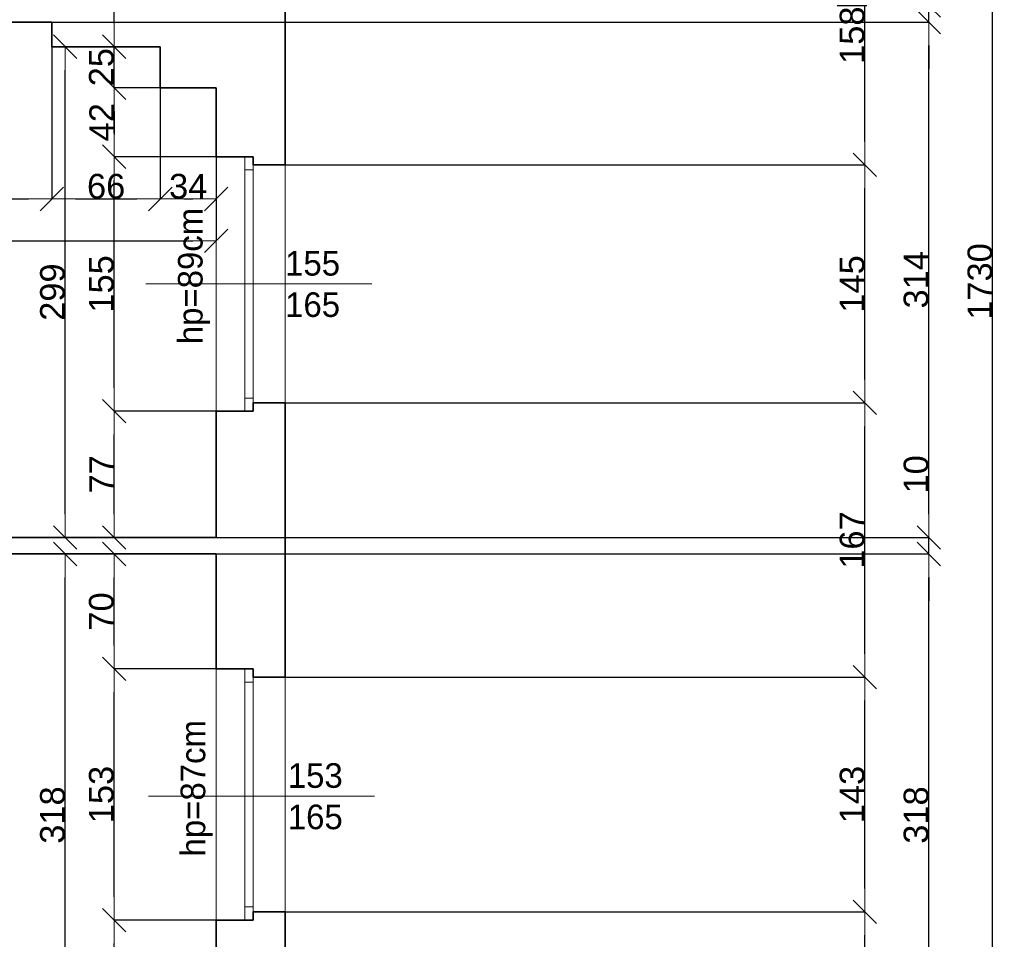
# Model space of a CAD drawing. Header units: metres. Extents: x 7506757 to 756746378, y 5735207 to 582114514.
# Tile 76 of 256: x 7556667 to 7562664, y 5858052 to 5863654. Entities that reach past the tile are written whole.
import ezdxf

# ---------------------------------------------------------------- set-up
doc = ezdxf.new("R2010")
doc.units = ezdxf.units.M
doc.header["$MEASUREMENT"] = 0
doc.header["$PDMODE"] = 2
doc.layers.get('0').update_dxf_attribs({"color": 250, "linetype": 'CONTINUOUS', "lineweight": 100, "plot": 0})
doc.layers.get('Defpoints').update_dxf_attribs({"linetype": 'CONTINUOUS'})
for name, color, linetype, lineweight in [('M_OCIANA6', 5, 'CONTINUOUS', 35), ('M_OPISY141', 7, 'CONTINUOUS', 0), ('m_umeblowanie1', 7, 'CONTINUOUS', 13), ('opis1', 7, 'CONTINUOUS', 13)]:
    doc.layers.add(name, color=color, linetype=linetype, lineweight=lineweight)
doc.layers.add('PWYMIAR', color=7, linetype='CONTINUOUS')
doc.styles.add('GENERATED_STYLE_1', font='arial.ttf')
doc.styles.add('GENERATED_STYLE_2', font='txt')
doc.dimstyles.new('GENERATED_STYLE__1', dxfattribs={"dimtxt": 150, "dimasz": 142.5, "dimexe": 0.18, "dimexo": 0, "dimgap": 0.09, "dimtad": 1, "dimdec": 0, "dimlfac": 0.1, "dimzin": 0, "dimdsep": 46, "dimtxsty": 'GENERATED_STYLE_1', "dimblk": 'ARROWHEAD_6', "dimblk1": 'ARROWHEAD_6', "dimblk2": 'ARROWHEAD_6', "dimcen": 0.09, "dimclrd": 251, "dimclre": 251, "dimclrt": 7, "dimazin": 0, "dimtfac": 1, "dimtdec": 4, "dimtmove": 0, "dimatfit": 3, "dimfxl": 0, "dimtolj": 1, "dimtzin": 0, "dimarcsym": 0})
doc.dimstyles.new('GENERATED_STYLE__2', dxfattribs={"dimtxt": 150, "dimasz": 142.5, "dimexe": 0.18, "dimexo": 0, "dimgap": 0.09, "dimtad": 1, "dimtih": 1, "dimtoh": 1, "dimdec": 0, "dimlfac": 0.1, "dimzin": 0, "dimdsep": 46, "dimtxsty": 'GENERATED_STYLE_1', "dimblk": 'ARROWHEAD_6', "dimblk1": 'ARROWHEAD_6', "dimblk2": 'ARROWHEAD_6', "dimcen": 0.09, "dimclrd": 251, "dimclre": 251, "dimclrt": 7, "dimazin": 0, "dimtfac": 1, "dimtdec": 4, "dimtmove": 0, "dimatfit": 3, "dimfxl": 0, "dimtolj": 1, "dimtzin": 0, "dimarcsym": 0})
doc.dimstyles.new('GENERATED_STYLE__3', dxfattribs={"dimtxt": 150, "dimasz": 142.5, "dimexe": 0.18, "dimexo": 0, "dimgap": 0.09, "dimtad": 1, "dimdec": 0, "dimlfac": 0.1, "dimzin": 0, "dimdsep": 46, "dimtxsty": 'GENERATED_STYLE_1', "dimblk": 'ARROWHEAD_6', "dimblk1": 'ARROWHEAD_6', "dimblk2": 'ARROWHEAD_6', "dimcen": 0.09, "dimclrd": 251, "dimclre": 251, "dimclrt": 7, "dimazin": 0, "dimtfac": 1, "dimtdec": 4, "dimtmove": 2, "dimatfit": 3, "dimfxl": 0, "dimtolj": 1, "dimtzin": 0, "dimarcsym": 0})
doc.dimstyles.new('GENERATED_STYLE__4', dxfattribs={"dimtxt": 150, "dimasz": 142.5, "dimexe": 0.18, "dimexo": 0, "dimgap": 0.09, "dimtad": 1, "dimtih": 1, "dimtoh": 1, "dimdec": 0, "dimlfac": 0.1, "dimzin": 0, "dimdsep": 46, "dimtxsty": 'GENERATED_STYLE_1', "dimblk": 'ARROWHEAD_6', "dimblk1": 'ARROWHEAD_6', "dimblk2": 'ARROWHEAD_6', "dimcen": 0.09, "dimclrd": 251, "dimclre": 251, "dimclrt": 7, "dimazin": 0, "dimtfac": 1, "dimtdec": 4, "dimtmove": 2, "dimatfit": 3, "dimfxl": 0, "dimtolj": 1, "dimtzin": 0, "dimarcsym": 0})

# ---------------------------------------------------------------- blocks, each defined once
blk = doc.blocks.new('ARROWHEAD_6')
at = {"color": 0, "linetype": 'Continuous', "lineweight": 0}
for p, q in [((-0.5, -0.5), (0.5, 0.5)), ((0, 0), (-1, 0))]:
    blk.add_line(p, q, dxfattribs=at)
blk = doc.blocks.new('*D4715')
at = {"layer": 'Defpoints', "color": 0, "linetype": 'Continuous', "transparency": 16777216}
for p in [(7557241.6, 5861269.1), (7557863.4, 5861269.1), (7557863.4, 5860499.2)]:
    blk.add_point(p, dxfattribs=at)
at = {"layer": 'PWYMIAR', "color": 251, "linetype": 'Continuous', "lineweight": -2, "transparency": 16777216}
for p, q in [((7557863.4, 5861269.1), (7557241.4, 5861269.1)), ((7557241.6, 5860641.7), (7557241.6, 5861126.6)), ((7557863.4, 5860499.2), (7557241.4, 5860499.2))]:
    blk.add_line(p, q, dxfattribs=at)
at = {"layer": 'PWYMIAR', "color": 251, "linetype": 'Continuous', "lineweight": -2, "transparency": 16777216, "xscale": 142.5, "yscale": 142.5, "zscale": 142.5}
for p, rotation in [((7557241.6, 5861269.1), 90), ((7557241.6, 5860499.2), 270)]:
    blk.add_blockref('ARROWHEAD_6', p, dxfattribs=dict(at, rotation=rotation))
at = {"layer": 'PWYMIAR', "color": 7, "linetype": 'Continuous', "lineweight": 13, "transparency": 16777216, "insert": (7557166.5, 5860884.1), "char_height": 150, "attachment_point": 5, "rotation": 90, "style": 'GENERATED_STYLE_1'}
blk.add_mtext('\\A1;77', dxfattribs=at)
blk = doc.blocks.new('*D4716')
at = {"layer": 'Defpoints', "color": 0, "linetype": 'Continuous', "transparency": 16777216}
for p in [(7557241.6, 5862819.1), (7557863.4, 5862819.1), (7557863.4, 5861269.1)]:
    blk.add_point(p, dxfattribs=at)
at = {"layer": 'PWYMIAR', "color": 251, "linetype": 'Continuous', "lineweight": -2, "transparency": 16777216}
for p, q in [((7557863.4, 5862819.1), (7557241.4, 5862819.1)), ((7557241.6, 5861411.6), (7557241.6, 5862676.6)), ((7557863.4, 5861269.1), (7557241.4, 5861269.1))]:
    blk.add_line(p, q, dxfattribs=at)
at = {"layer": 'PWYMIAR', "color": 251, "linetype": 'Continuous', "lineweight": -2, "transparency": 16777216, "xscale": 142.5, "yscale": 142.5, "zscale": 142.5}
for p, rotation in [((7557241.6, 5862819.1), 90), ((7557241.6, 5861269.1), 270)]:
    blk.add_blockref('ARROWHEAD_6', p, dxfattribs=dict(at, rotation=rotation))
at = {"layer": 'PWYMIAR', "color": 7, "linetype": 'Continuous', "lineweight": 13, "transparency": 16777216, "insert": (7557164.9, 5862044.1), "char_height": 150, "attachment_point": 5, "rotation": 90, "style": 'GENERATED_STYLE_1'}
blk.add_mtext('\\A1;155', dxfattribs=at)
blk = doc.blocks.new('*D4717')
at = {"layer": 'Defpoints', "color": 0, "linetype": 'Continuous', "transparency": 16777216}
for p in [(7557241.6, 5863239.2), (7557523.4, 5863239.2), (7557863.4, 5862819.1)]:
    blk.add_point(p, dxfattribs=at)
at = {"layer": 'PWYMIAR', "color": 251, "linetype": 'Continuous', "lineweight": -2, "transparency": 16777216}
for p, q in [((7557523.4, 5863239.2), (7557241.4, 5863239.2)), ((7557241.6, 5862961.6), (7557241.6, 5863096.7)), ((7557863.4, 5862819.1), (7557241.4, 5862819.1))]:
    blk.add_line(p, q, dxfattribs=at)
at = {"layer": 'PWYMIAR', "color": 251, "linetype": 'Continuous', "lineweight": -2, "transparency": 16777216, "xscale": 142.5, "yscale": 142.5, "zscale": 142.5}
for p, rotation in [((7557241.6, 5863239.2), 90), ((7557241.6, 5862819.1), 270)]:
    blk.add_blockref('ARROWHEAD_6', p, dxfattribs=dict(at, rotation=rotation))
at = {"layer": 'PWYMIAR', "color": 7, "linetype": 'Continuous', "lineweight": 13, "transparency": 16777216, "insert": (7557166.2, 5863029.1), "char_height": 150, "attachment_point": 5, "rotation": 90, "style": 'GENERATED_STYLE_1'}
blk.add_mtext('\\A1;42', dxfattribs=at)
blk = doc.blocks.new('*D4718')
at = {"layer": 'Defpoints', "color": 0, "linetype": 'Continuous', "transparency": 16777216}
for p in [(7557241.6, 5863489.2), (7557523.4, 5863489.2), (7557523.4, 5863239.2)]:
    blk.add_point(p, dxfattribs=at)
at = {"layer": 'PWYMIAR', "color": 251, "linetype": 'Continuous', "lineweight": -2, "transparency": 16777216}
for p, q in [((7557241.6, 5863631.7), (7557241.6, 5863774.2)), ((7557523.4, 5863489.2), (7557241.4, 5863489.2)), ((7557241.6, 5863239.2), (7557241.6, 5863489.2)), ((7557523.4, 5863239.2), (7557241.4, 5863239.2)), ((7557241.6, 5863096.7), (7557241.6, 5862954.2))]:
    blk.add_line(p, q, dxfattribs=at)
at = {"layer": 'PWYMIAR', "color": 251, "linetype": 'Continuous', "lineweight": -2, "transparency": 16777216, "xscale": 142.5, "yscale": 142.5, "zscale": 142.5}
for p, rotation in [((7557241.6, 5863489.2), 270), ((7557241.6, 5863239.2), 90)]:
    blk.add_blockref('ARROWHEAD_6', p, dxfattribs=dict(at, rotation=rotation))
at = {"layer": 'PWYMIAR', "color": 7, "linetype": 'Continuous', "lineweight": 13, "transparency": 16777216, "insert": (7557164.9, 5863364.2), "char_height": 150, "attachment_point": 5, "rotation": 90, "style": 'GENERATED_STYLE_1'}
blk.add_mtext('\\A1;25', dxfattribs=at)
blk = doc.blocks.new('*D4720')
at = {"layer": 'Defpoints', "color": 0, "linetype": 'Continuous', "transparency": 16777216}
for p in [(7557241.6, 5858169.1), (7557863.4, 5858169.1), (7557863.4, 5857589.1)]:
    blk.add_point(p, dxfattribs=at)
at = {"layer": 'PWYMIAR', "color": 251, "linetype": 'Continuous', "lineweight": -2, "transparency": 16777216}
for p, q in [((7557863.4, 5858169.1), (7557241.4, 5858169.1)), ((7557241.6, 5857731.6), (7557241.6, 5858026.6)), ((7557863.4, 5857589.1), (7557241.4, 5857589.1))]:
    blk.add_line(p, q, dxfattribs=at)
at = {"layer": 'PWYMIAR', "color": 251, "linetype": 'Continuous', "lineweight": -2, "transparency": 16777216, "xscale": 142.5, "yscale": 142.5, "zscale": 142.5}
for p, rotation in [((7557241.6, 5858169.1), 90), ((7557241.6, 5857589.1), 270)]:
    blk.add_blockref('ARROWHEAD_6', p, dxfattribs=dict(at, rotation=rotation))
at = {"layer": 'PWYMIAR', "color": 7, "linetype": 'Continuous', "lineweight": 13, "transparency": 16777216, "insert": (7557164.9, 5857879.1), "char_height": 150, "attachment_point": 5, "rotation": 90, "style": 'GENERATED_STYLE_1'}
blk.add_mtext('\\A1;58', dxfattribs=at)
blk = doc.blocks.new('*D4721')
at = {"layer": 'Defpoints', "color": 0, "linetype": 'Continuous', "transparency": 16777216}
for p in [(7557241.6, 5859699.1), (7557863.4, 5859699.1), (7557863.4, 5858169.1)]:
    blk.add_point(p, dxfattribs=at)
at = {"layer": 'PWYMIAR', "color": 251, "linetype": 'Continuous', "lineweight": -2, "transparency": 16777216}
for p, q in [((7557863.4, 5859699.1), (7557241.4, 5859699.1)), ((7557241.6, 5858311.6), (7557241.6, 5859556.6)), ((7557863.4, 5858169.1), (7557241.4, 5858169.1))]:
    blk.add_line(p, q, dxfattribs=at)
at = {"layer": 'PWYMIAR', "color": 251, "linetype": 'Continuous', "lineweight": -2, "transparency": 16777216, "xscale": 142.5, "yscale": 142.5, "zscale": 142.5}
for p, rotation in [((7557241.6, 5859699.1), 90), ((7557241.6, 5858169.1), 270)]:
    blk.add_blockref('ARROWHEAD_6', p, dxfattribs=dict(at, rotation=rotation))
at = {"layer": 'PWYMIAR', "color": 7, "linetype": 'Continuous', "lineweight": 13, "transparency": 16777216, "insert": (7557164.8, 5858934.1), "char_height": 150, "attachment_point": 5, "rotation": 90, "style": 'GENERATED_STYLE_1'}
blk.add_mtext('\\A1;153', dxfattribs=at)
blk = doc.blocks.new('*D4722')
at = {"layer": 'Defpoints', "color": 0, "linetype": 'Continuous', "transparency": 16777216}
for p in [(7557241.6, 5860399.2), (7557863.4, 5860399.2), (7557863.4, 5859699.1)]:
    blk.add_point(p, dxfattribs=at)
at = {"layer": 'PWYMIAR', "color": 251, "linetype": 'Continuous', "lineweight": -2, "transparency": 16777216}
for p, q in [((7557863.4, 5860399.2), (7557241.4, 5860399.2)), ((7557241.6, 5859841.6), (7557241.6, 5860256.7)), ((7557863.4, 5859699.1), (7557241.4, 5859699.1))]:
    blk.add_line(p, q, dxfattribs=at)
at = {"layer": 'PWYMIAR', "color": 251, "linetype": 'Continuous', "lineweight": -2, "transparency": 16777216, "xscale": 142.5, "yscale": 142.5, "zscale": 142.5}
for p, rotation in [((7557241.6, 5860399.2), 90), ((7557241.6, 5859699.1), 270)]:
    blk.add_blockref('ARROWHEAD_6', p, dxfattribs=dict(at, rotation=rotation))
at = {"layer": 'PWYMIAR', "color": 7, "linetype": 'Continuous', "lineweight": 13, "transparency": 16777216, "insert": (7557164.9, 5860049.1), "char_height": 150, "attachment_point": 5, "rotation": 90, "style": 'GENERATED_STYLE_1'}
blk.add_mtext('\\A1;70', dxfattribs=at)
blk = doc.blocks.new('*D4729')
at = {"layer": 'Defpoints', "color": 0, "linetype": 'Continuous', "transparency": 16777216}
for p in [(7556943.8, 5863489.2), (7557523.4, 5863489.2), (7557863.4, 5860499.2)]:
    blk.add_point(p, dxfattribs=at)
at = {"layer": 'PWYMIAR', "color": 251, "linetype": 'Continuous', "lineweight": -2, "transparency": 16777216}
for p, q in [((7557523.4, 5863489.2), (7556943.7, 5863489.2)), ((7556943.8, 5860641.7), (7556943.8, 5863346.7)), ((7557863.4, 5860499.2), (7556943.7, 5860499.2))]:
    blk.add_line(p, q, dxfattribs=at)
at = {"layer": 'PWYMIAR', "color": 251, "linetype": 'Continuous', "lineweight": -2, "transparency": 16777216, "xscale": 142.5, "yscale": 142.5, "zscale": 142.5}
for p, rotation in [((7556943.8, 5863489.2), 90), ((7556943.8, 5860499.2), 270)]:
    blk.add_blockref('ARROWHEAD_6', p, dxfattribs=dict(at, rotation=rotation))
at = {"layer": 'PWYMIAR', "color": 7, "linetype": 'Continuous', "lineweight": 13, "transparency": 16777216, "insert": (7556867.2, 5861994.2), "char_height": 150, "attachment_point": 5, "rotation": 90, "style": 'GENERATED_STYLE_1'}
blk.add_mtext('\\A1;299', dxfattribs=at)
blk = doc.blocks.new('*D4730')
at = {"layer": 'Defpoints', "color": 0, "linetype": 'Continuous', "transparency": 16777216}
for p in [(7556943.8, 5860399.2), (7557863.4, 5860399.2), (7557583.4, 5857219.1)]:
    blk.add_point(p, dxfattribs=at)
at = {"layer": 'PWYMIAR', "color": 251, "linetype": 'Continuous', "lineweight": -2, "transparency": 16777216}
for p, q in [((7557863.4, 5860399.2), (7556943.7, 5860399.2)), ((7556943.8, 5857361.6), (7556943.8, 5860256.7)), ((7557583.4, 5857219.1), (7556943.7, 5857219.1))]:
    blk.add_line(p, q, dxfattribs=at)
at = {"layer": 'PWYMIAR', "color": 251, "linetype": 'Continuous', "lineweight": -2, "transparency": 16777216, "xscale": 142.5, "yscale": 142.5, "zscale": 142.5}
for p, rotation in [((7556943.8, 5860399.2), 90), ((7556943.8, 5857219.1), 270)]:
    blk.add_blockref('ARROWHEAD_6', p, dxfattribs=dict(at, rotation=rotation))
at = {"layer": 'PWYMIAR', "color": 7, "linetype": 'Continuous', "lineweight": 13, "transparency": 16777216, "insert": (7556867.1, 5858809.1), "char_height": 150, "attachment_point": 5, "rotation": 90, "style": 'GENERATED_STYLE_1'}
blk.add_mtext('\\A1;318', dxfattribs=at)
blk = doc.blocks.new('*D4794')
at = {"layer": 'Defpoints', "color": 0, "linetype": 'Continuous', "transparency": 16777216}
for p in [(7556863.4, 5863489.2), (7554453.4, 5863399.2), (7556863.4, 5862561.5)]:
    blk.add_point(p, dxfattribs=at)
at = {"layer": 'PWYMIAR', "color": 251, "linetype": 'Continuous', "lineweight": -2, "transparency": 16777216}
for p, q in [((7556863.4, 5863489.2), (7556863.4, 5862561.4)), ((7554453.4, 5863399.2), (7554453.4, 5862561.4)), ((7554595.9, 5862561.5), (7556720.9, 5862561.5))]:
    blk.add_line(p, q, dxfattribs=at)
at = {"layer": 'PWYMIAR', "color": 251, "linetype": 'Continuous', "lineweight": -2, "transparency": 16777216, "xscale": 142.5, "yscale": 142.5, "zscale": 142.5, "rotation": 180}
blk.add_blockref('ARROWHEAD_6', (7554453.4, 5862561.5), dxfattribs=at)
at = {"layer": 'PWYMIAR', "color": 251, "linetype": 'Continuous', "lineweight": -2, "transparency": 16777216, "xscale": 142.5, "yscale": 142.5, "zscale": 142.5}
blk.add_blockref('ARROWHEAD_6', (7556863.4, 5862561.5), dxfattribs=at)
at = {"layer": 'PWYMIAR', "color": 7, "linetype": 'Continuous', "lineweight": 13, "transparency": 16777216, "insert": (7555658.4, 5862636.9), "char_height": 150, "attachment_point": 5, "style": 'GENERATED_STYLE_1'}
blk.add_mtext('\\A1;241', dxfattribs=at)
blk = doc.blocks.new('*D4795')
at = {"layer": 'Defpoints', "color": 0, "linetype": 'Continuous', "transparency": 16777216}
for p in [(7556863.4, 5863489.2), (7557523.4, 5863489.2), (7557523.4, 5862561.5)]:
    blk.add_point(p, dxfattribs=at)
at = {"layer": 'PWYMIAR', "color": 251, "linetype": 'Continuous', "lineweight": -2, "transparency": 16777216}
for p, q in [((7556863.4, 5863489.2), (7556863.4, 5862561.4)), ((7557523.4, 5863489.2), (7557523.4, 5862561.4)), ((7557005.9, 5862561.5), (7557380.9, 5862561.5))]:
    blk.add_line(p, q, dxfattribs=at)
at = {"layer": 'PWYMIAR', "color": 251, "linetype": 'Continuous', "lineweight": -2, "transparency": 16777216, "xscale": 142.5, "yscale": 142.5, "zscale": 142.5, "rotation": 180}
blk.add_blockref('ARROWHEAD_6', (7556863.4, 5862561.5), dxfattribs=at)
at = {"layer": 'PWYMIAR', "color": 251, "linetype": 'Continuous', "lineweight": -2, "transparency": 16777216, "xscale": 142.5, "yscale": 142.5, "zscale": 142.5}
blk.add_blockref('ARROWHEAD_6', (7557523.4, 5862561.5), dxfattribs=at)
at = {"layer": 'PWYMIAR', "color": 7, "linetype": 'Continuous', "lineweight": 13, "transparency": 16777216, "insert": (7557193.4, 5862638.2), "char_height": 150, "attachment_point": 5, "style": 'GENERATED_STYLE_1'}
blk.add_mtext('\\A1;66', dxfattribs=at)
blk = doc.blocks.new('*D4796')
at = {"layer": 'Defpoints', "color": 0, "linetype": 'Continuous', "transparency": 16777216}
for p in [(7557523.4, 5863489.2), (7557863.4, 5863239.2), (7557863.4, 5862561.5)]:
    blk.add_point(p, dxfattribs=at)
at = {"layer": 'PWYMIAR', "color": 251, "linetype": 'Continuous', "lineweight": -2, "transparency": 16777216}
for p, q in [((7557523.4, 5863489.2), (7557523.4, 5862561.4)), ((7557863.4, 5863239.2), (7557863.4, 5862561.4)), ((7557665.9, 5862561.5), (7557720.9, 5862561.5))]:
    blk.add_line(p, q, dxfattribs=at)
at = {"layer": 'PWYMIAR', "color": 251, "linetype": 'Continuous', "lineweight": -2, "transparency": 16777216, "xscale": 142.5, "yscale": 142.5, "zscale": 142.5, "rotation": 180}
blk.add_blockref('ARROWHEAD_6', (7557523.4, 5862561.5), dxfattribs=at)
at = {"layer": 'PWYMIAR', "color": 251, "linetype": 'Continuous', "lineweight": -2, "transparency": 16777216, "xscale": 142.5, "yscale": 142.5, "zscale": 142.5}
blk.add_blockref('ARROWHEAD_6', (7557863.4, 5862561.5), dxfattribs=at)
at = {"layer": 'PWYMIAR', "color": 7, "linetype": 'Continuous', "lineweight": 13, "transparency": 16777216, "insert": (7557693.4, 5862638.3), "char_height": 150, "attachment_point": 5, "style": 'GENERATED_STYLE_1'}
blk.add_mtext('\\A1;34', dxfattribs=at)
blk = doc.blocks.new('*D4797')
at = {"layer": 'Defpoints', "color": 0, "linetype": 'Continuous', "transparency": 16777216}
for p in [(7552563.4, 5863399.2), (7557863.4, 5863239.2), (7557863.4, 5862306.5)]:
    blk.add_point(p, dxfattribs=at)
at = {"layer": 'PWYMIAR', "color": 251, "linetype": 'Continuous', "lineweight": -2, "transparency": 16777216}
for p, q in [((7552563.4, 5863399.2), (7552563.4, 5862306.4)), ((7557863.4, 5863239.2), (7557863.4, 5862306.4)), ((7552705.9, 5862306.5), (7557720.9, 5862306.5))]:
    blk.add_line(p, q, dxfattribs=at)
at = {"layer": 'PWYMIAR', "color": 251, "linetype": 'Continuous', "lineweight": -2, "transparency": 16777216, "xscale": 142.5, "yscale": 142.5, "zscale": 142.5, "rotation": 180}
blk.add_blockref('ARROWHEAD_6', (7552563.4, 5862306.5), dxfattribs=at)
at = {"layer": 'PWYMIAR', "color": 251, "linetype": 'Continuous', "lineweight": -2, "transparency": 16777216, "xscale": 142.5, "yscale": 142.5, "zscale": 142.5}
blk.add_blockref('ARROWHEAD_6', (7557863.4, 5862306.5), dxfattribs=at)
at = {"layer": 'PWYMIAR', "color": 7, "linetype": 'Continuous', "lineweight": 13, "transparency": 16777216, "insert": (7555213.4, 5862383.3), "char_height": 150, "attachment_point": 5, "style": 'GENERATED_STYLE_1'}
blk.add_mtext('\\A1;530', dxfattribs=at)
blk = doc.blocks.new('*D4949')
at = {"layer": 'Defpoints', "color": 0, "linetype": 'Continuous', "transparency": 16777216}
for p in [(7558283.4, 5858219.1), (7561814.6, 5858219.1), (7558283.4, 5856589.1)]:
    blk.add_point(p, dxfattribs=at)
at = {"layer": 'PWYMIAR', "color": 251, "linetype": 'Continuous', "lineweight": -2, "transparency": 16777216}
for p, q in [((7558283.4, 5858219.1), (7561814.8, 5858219.1)), ((7561814.6, 5856731.6), (7561814.6, 5858076.6)), ((7558283.4, 5856589.1), (7561814.8, 5856589.1))]:
    blk.add_line(p, q, dxfattribs=at)
at = {"layer": 'PWYMIAR', "color": 251, "linetype": 'Continuous', "lineweight": -2, "transparency": 16777216, "xscale": 142.5, "yscale": 142.5, "zscale": 142.5}
for p, rotation in [((7561814.6, 5858219.1), 90), ((7561814.6, 5856589.1), 270)]:
    blk.add_blockref('ARROWHEAD_6', p, dxfattribs=dict(at, rotation=rotation))
at = {"layer": 'PWYMIAR', "color": 7, "linetype": 'Continuous', "lineweight": 13, "transparency": 16777216, "insert": (7561737.8, 5857404.1), "char_height": 150, "attachment_point": 5, "rotation": 90, "style": 'GENERATED_STYLE_1'}
blk.add_mtext('\\A1;163', dxfattribs=at)
blk = doc.blocks.new('*D4950')
at = {"layer": 'Defpoints', "color": 0, "linetype": 'Continuous', "transparency": 16777216}
for p in [(7558283.4, 5859649.1), (7561814.6, 5859649.1), (7558283.4, 5858219.1)]:
    blk.add_point(p, dxfattribs=at)
at = {"layer": 'PWYMIAR', "color": 251, "linetype": 'Continuous', "lineweight": -2, "transparency": 16777216}
for p, q in [((7558283.4, 5859649.1), (7561814.8, 5859649.1)), ((7561814.6, 5858361.6), (7561814.6, 5859506.6)), ((7558283.4, 5858219.1), (7561814.8, 5858219.1))]:
    blk.add_line(p, q, dxfattribs=at)
at = {"layer": 'PWYMIAR', "color": 251, "linetype": 'Continuous', "lineweight": -2, "transparency": 16777216, "xscale": 142.5, "yscale": 142.5, "zscale": 142.5}
for p, rotation in [((7561814.6, 5859649.1), 90), ((7561814.6, 5858219.1), 270)]:
    blk.add_blockref('ARROWHEAD_6', p, dxfattribs=dict(at, rotation=rotation))
at = {"layer": 'PWYMIAR', "color": 7, "linetype": 'Continuous', "lineweight": 13, "transparency": 16777216, "insert": (7561737.8, 5858934.1), "char_height": 150, "attachment_point": 5, "rotation": 90, "style": 'GENERATED_STYLE_1'}
blk.add_mtext('\\A1;143', dxfattribs=at)
blk = doc.blocks.new('*D4951')
at = {"layer": 'Defpoints', "color": 0, "linetype": 'Continuous', "transparency": 16777216}
for p in [(7558283.4, 5861319.1), (7561814.6, 5861319.1), (7558283.4, 5859649.1)]:
    blk.add_point(p, dxfattribs=at)
at = {"layer": 'PWYMIAR', "color": 251, "linetype": 'Continuous', "lineweight": -2, "transparency": 16777216}
for p, q in [((7558283.4, 5861319.1), (7561814.8, 5861319.1)), ((7561814.6, 5859791.6), (7561814.6, 5861176.6)), ((7558283.4, 5859649.1), (7561814.8, 5859649.1))]:
    blk.add_line(p, q, dxfattribs=at)
at = {"layer": 'PWYMIAR', "color": 251, "linetype": 'Continuous', "lineweight": -2, "transparency": 16777216, "xscale": 142.5, "yscale": 142.5, "zscale": 142.5}
for p, rotation in [((7561814.6, 5861319.1), 90), ((7561814.6, 5859649.1), 270)]:
    blk.add_blockref('ARROWHEAD_6', p, dxfattribs=dict(at, rotation=rotation))
at = {"layer": 'PWYMIAR', "color": 7, "linetype": 'Continuous', "lineweight": 13, "transparency": 16777216, "insert": (7561737.9, 5860484.1), "char_height": 150, "attachment_point": 5, "rotation": 90, "style": 'GENERATED_STYLE_1'}
blk.add_mtext('\\A1;167', dxfattribs=at)
blk = doc.blocks.new('*D4952')
at = {"layer": 'Defpoints', "color": 0, "linetype": 'Continuous', "transparency": 16777216}
for p in [(7558283.4, 5862769.1), (7561814.6, 5862769.1), (7558283.4, 5861319.1)]:
    blk.add_point(p, dxfattribs=at)
at = {"layer": 'PWYMIAR', "color": 251, "linetype": 'Continuous', "lineweight": -2, "transparency": 16777216}
for p, q in [((7558283.4, 5862769.1), (7561814.8, 5862769.1)), ((7561814.6, 5861461.6), (7561814.6, 5862626.6)), ((7558283.4, 5861319.1), (7561814.8, 5861319.1))]:
    blk.add_line(p, q, dxfattribs=at)
at = {"layer": 'PWYMIAR', "color": 251, "linetype": 'Continuous', "lineweight": -2, "transparency": 16777216, "xscale": 142.5, "yscale": 142.5, "zscale": 142.5}
for p, rotation in [((7561814.6, 5862769.1), 90), ((7561814.6, 5861319.1), 270)]:
    blk.add_blockref('ARROWHEAD_6', p, dxfattribs=dict(at, rotation=rotation))
at = {"layer": 'PWYMIAR', "color": 7, "linetype": 'Continuous', "lineweight": 13, "transparency": 16777216, "insert": (7561737.9, 5862044.1), "char_height": 150, "attachment_point": 5, "rotation": 90, "style": 'GENERATED_STYLE_1'}
blk.add_mtext('\\A1;145', dxfattribs=at)
blk = doc.blocks.new('*D4953')
at = {"layer": 'Defpoints', "color": 0, "linetype": 'Continuous', "transparency": 16777216}
for p in [(7558283.4, 5864349.1), (7561814.6, 5864349.1), (7558283.4, 5862769.1)]:
    blk.add_point(p, dxfattribs=at)
at = {"layer": 'PWYMIAR', "color": 251, "linetype": 'Continuous', "lineweight": -2, "transparency": 16777216}
for p, q in [((7558283.4, 5864349.1), (7561814.8, 5864349.1)), ((7561814.6, 5862911.6), (7561814.6, 5864206.6)), ((7558283.4, 5862769.1), (7561814.8, 5862769.1))]:
    blk.add_line(p, q, dxfattribs=at)
at = {"layer": 'PWYMIAR', "color": 251, "linetype": 'Continuous', "lineweight": -2, "transparency": 16777216, "xscale": 142.5, "yscale": 142.5, "zscale": 142.5}
for p, rotation in [((7561814.6, 5864349.1), 90), ((7561814.6, 5862769.1), 270)]:
    blk.add_blockref('ARROWHEAD_6', p, dxfattribs=dict(at, rotation=rotation))
at = {"layer": 'PWYMIAR', "color": 7, "linetype": 'Continuous', "lineweight": 13, "transparency": 16777216, "insert": (7561737.9, 5863559.1), "char_height": 150, "attachment_point": 5, "rotation": 90, "style": 'GENERATED_STYLE_1'}
blk.add_mtext('\\A1;158', dxfattribs=at)
blk = doc.blocks.new('*D4962')
at = {"layer": 'Defpoints', "color": 0, "linetype": 'Continuous', "transparency": 16777216}
for p in [(7557863.4, 5860399.2), (7562203.7, 5860399.2), (7557583.4, 5857219.1)]:
    blk.add_point(p, dxfattribs=at)
at = {"layer": 'PWYMIAR', "color": 251, "linetype": 'Continuous', "lineweight": -2, "transparency": 16777216}
for p, q in [((7557863.4, 5860399.2), (7562203.9, 5860399.2)), ((7562203.7, 5857361.6), (7562203.7, 5860256.7)), ((7557583.4, 5857219.1), (7562203.9, 5857219.1))]:
    blk.add_line(p, q, dxfattribs=at)
at = {"layer": 'PWYMIAR', "color": 251, "linetype": 'Continuous', "lineweight": -2, "transparency": 16777216, "xscale": 142.5, "yscale": 142.5, "zscale": 142.5}
for p, rotation in [((7562203.7, 5860399.2), 90), ((7562203.7, 5857219.1), 270)]:
    blk.add_blockref('ARROWHEAD_6', p, dxfattribs=dict(at, rotation=rotation))
at = {"layer": 'PWYMIAR', "color": 7, "linetype": 'Continuous', "lineweight": 13, "transparency": 16777216, "insert": (7562127, 5858809.1), "char_height": 150, "attachment_point": 5, "rotation": 90, "style": 'GENERATED_STYLE_1'}
blk.add_mtext('\\A1;318', dxfattribs=at)
blk = doc.blocks.new('*D4963')
at = {"layer": 'Defpoints', "color": 0, "linetype": 'Continuous', "transparency": 16777216}
for p in [(7557863.4, 5860499.2), (7562203.7, 5860499.2), (7557863.4, 5860399.2)]:
    blk.add_point(p, dxfattribs=at)
at = {"layer": 'PWYMIAR', "color": 251, "linetype": 'Continuous', "lineweight": -2, "transparency": 16777216}
for p, q in [((7562203.7, 5860641.7), (7562203.7, 5860984.6)), ((7557863.4, 5860499.2), (7562203.9, 5860499.2)), ((7562203.7, 5860399.2), (7562203.7, 5860499.2)), ((7557863.4, 5860399.2), (7562203.9, 5860399.2)), ((7562203.7, 5860256.7), (7562203.7, 5860114.2))]:
    blk.add_line(p, q, dxfattribs=at)
at = {"layer": 'PWYMIAR', "color": 251, "linetype": 'Continuous', "lineweight": -2, "transparency": 16777216, "xscale": 142.5, "yscale": 142.5, "zscale": 142.5}
for p, rotation in [((7562203.7, 5860499.2), 270), ((7562203.7, 5860399.2), 90)]:
    blk.add_blockref('ARROWHEAD_6', p, dxfattribs=dict(at, rotation=rotation))
at = {"layer": 'PWYMIAR', "color": 7, "linetype": 'Continuous', "lineweight": 13, "transparency": 16777216, "insert": (7562127.1, 5860884.4), "char_height": 150, "attachment_point": 5, "rotation": 90, "style": 'GENERATED_STYLE_1'}
blk.add_mtext('\\A1;10', dxfattribs=at)
blk = doc.blocks.new('*D4964')
at = {"layer": 'Defpoints', "color": 0, "linetype": 'Continuous', "transparency": 16777216}
for p in [(7556863.4, 5863639.2), (7562203.7, 5863639.2), (7557863.4, 5860499.2)]:
    blk.add_point(p, dxfattribs=at)
at = {"layer": 'PWYMIAR', "color": 251, "linetype": 'Continuous', "lineweight": -2, "transparency": 16777216}
for p, q in [((7556863.4, 5863639.2), (7562203.9, 5863639.2)), ((7562203.7, 5860641.7), (7562203.7, 5863496.7)), ((7557863.4, 5860499.2), (7562203.9, 5860499.2))]:
    blk.add_line(p, q, dxfattribs=at)
at = {"layer": 'PWYMIAR', "color": 251, "linetype": 'Continuous', "lineweight": -2, "transparency": 16777216, "xscale": 142.5, "yscale": 142.5, "zscale": 142.5}
for p, rotation in [((7562203.7, 5863639.2), 90), ((7562203.7, 5860499.2), 270)]:
    blk.add_blockref('ARROWHEAD_6', p, dxfattribs=dict(at, rotation=rotation))
at = {"layer": 'PWYMIAR', "color": 7, "linetype": 'Continuous', "lineweight": 13, "transparency": 16777216, "insert": (7562127, 5862069.2), "char_height": 150, "attachment_point": 5, "rotation": 90, "style": 'GENERATED_STYLE_1'}
blk.add_mtext('\\A1;314', dxfattribs=at)
blk = doc.blocks.new('*D4965')
at = {"layer": 'Defpoints', "color": 0, "linetype": 'Continuous', "transparency": 16777216}
for p in [(7557863.4, 5863739.2), (7562203.7, 5863739.2), (7556863.4, 5863639.2)]:
    blk.add_point(p, dxfattribs=at)
at = {"layer": 'PWYMIAR', "color": 251, "linetype": 'Continuous', "lineweight": -2, "transparency": 16777216}
for p, q in [((7562203.7, 5863881.7), (7562203.7, 5864224.6)), ((7557863.4, 5863739.2), (7562203.9, 5863739.2)), ((7562203.7, 5863639.2), (7562203.7, 5863739.2)), ((7556863.4, 5863639.2), (7562203.9, 5863639.2)), ((7562203.7, 5863496.7), (7562203.7, 5863354.2))]:
    blk.add_line(p, q, dxfattribs=at)
at = {"layer": 'PWYMIAR', "color": 251, "linetype": 'Continuous', "lineweight": -2, "transparency": 16777216, "xscale": 142.5, "yscale": 142.5, "zscale": 142.5}
for p, rotation in [((7562203.7, 5863739.2), 270), ((7562203.7, 5863639.2), 90)]:
    blk.add_blockref('ARROWHEAD_6', p, dxfattribs=dict(at, rotation=rotation))
at = {"layer": 'PWYMIAR', "color": 7, "linetype": 'Continuous', "lineweight": 13, "transparency": 16777216, "insert": (7562127.1, 5864124.4), "char_height": 150, "attachment_point": 5, "rotation": 90, "style": 'GENERATED_STYLE_1'}
blk.add_mtext('\\A1;10', dxfattribs=at)
blk = doc.blocks.new('*D4971')
at = {"layer": 'Defpoints', "color": 0, "linetype": 'Continuous', "transparency": 16777216}
for p in [(7558283.4, 5870709.1), (7562592.9, 5870709.1), (7558283.4, 5853409.1)]:
    blk.add_point(p, dxfattribs=at)
at = {"layer": 'PWYMIAR', "color": 251, "linetype": 'Continuous', "lineweight": -2, "transparency": 16777216}
for p, q in [((7558283.4, 5870709.1), (7562593.1, 5870709.1)), ((7562592.9, 5853551.6), (7562592.9, 5870566.6)), ((7558283.4, 5853409.1), (7562593.1, 5853409.1))]:
    blk.add_line(p, q, dxfattribs=at)
at = {"layer": 'PWYMIAR', "color": 251, "linetype": 'Continuous', "lineweight": -2, "transparency": 16777216, "xscale": 142.5, "yscale": 142.5, "zscale": 142.5}
for p, rotation in [((7562592.9, 5870709.1), 90), ((7562592.9, 5853409.1), 270)]:
    blk.add_blockref('ARROWHEAD_6', p, dxfattribs=dict(at, rotation=rotation))
at = {"layer": 'PWYMIAR', "color": 7, "linetype": 'Continuous', "lineweight": 13, "transparency": 16777216, "insert": (7562516.2, 5862059.1), "char_height": 150, "attachment_point": 5, "rotation": 90, "style": 'GENERATED_STYLE_1'}
blk.add_mtext('\\A1;1730', dxfattribs=at)

msp = doc.modelspace()

# ---------------------------------------------------------------- linework, layer by layer
at = {"layer": 'M_OCIANA6', "linetype": 'Continuous'}
for p, q in [((7558283.4, 5864349.1), (7558283.4, 5862769.1)), ((7556863.4, 5863639.2), (7554453.4, 5863639.2)), ((7556863.4, 5863639.2), (7556863.4, 5863489.2)), ((7556863.4, 5863489.2), (7557523.4, 5863489.2)), ((7557523.4, 5863489.2), (7557523.4, 5863239.2)), ((7557523.4, 5863239.2), (7557863.4, 5863239.2)), ((7557863.4, 5863239.2), (7557863.4, 5862819.1)), ((7557863.4, 5862819.1), (7558088.4, 5862819.1)), ((7558088.4, 5862769.1), (7558088.4, 5862819.1)), ((7558088.4, 5862769.1), (7558283.4, 5862769.1)), ((7558088.4, 5861319.1), (7558283.4, 5861319.1)), ((7558088.4, 5861269.1), (7558088.4, 5861319.1)), ((7558283.4, 5861319.1), (7558283.4, 5859649.1)), ((7557863.4, 5861269.1), (7557863.4, 5860499.2)), ((7557863.4, 5861269.1), (7558088.4, 5861269.1)), ((7557863.4, 5860499.2), (7552563.4, 5860499.2)), ((7557863.4, 5860399.2), (7552563.4, 5860399.2)), ((7557863.4, 5860399.2), (7557863.4, 5859699.1)), ((7557863.4, 5859699.1), (7558088.4, 5859699.1)), ((7558088.4, 5859649.1), (7558088.4, 5859699.1)), ((7558283.4, 5859649.1), (7558088.4, 5859649.1)), ((7557863.4, 5858169.1), (7557863.4, 5857589.1)), ((7557863.4, 5858169.1), (7558088.4, 5858169.1)), ((7558283.4, 5858219.1), (7558088.4, 5858219.1)), ((7558088.4, 5858169.1), (7558088.4, 5858219.1)), ((7558283.4, 5858219.1), (7558283.4, 5856589.1))]:
    msp.add_line(p, q, dxfattribs=at)
at = {"layer": 'M_OPISY141', "linetype": 'Continuous'}
for p, q in [((7558811.8, 5862044.1), (7557435.7, 5862044.1)), ((7558828.2, 5858924.1), (7557452.1, 5858924.1))]:
    msp.add_line(p, q, dxfattribs=at)
at = {"layer": 'm_umeblowanie1', "linetype": 'Continuous'}
for p, q in [((7557863.4, 5862819.1), (7557863.4, 5861269.1)), ((7558038.4, 5861269.1), (7558038.4, 5862819.1)), ((7558088.4, 5862739.1), (7558038.4, 5862739.1)), ((7558088.4, 5861319.1), (7558088.4, 5862769.1)), ((7558283.4, 5862769.1), (7558283.4, 5861319.1)), ((7558088.4, 5861349.1), (7558038.4, 5861349.1)), ((7557863.4, 5859699.1), (7557863.4, 5858149.1)), ((7558038.4, 5858169.1), (7558038.4, 5859699.1)), ((7558088.4, 5858219.1), (7558088.4, 5859669.1)), ((7558088.4, 5859619.1), (7558038.4, 5859619.1)), ((7558283.4, 5859649.1), (7558283.4, 5858219.1)), ((7558088.4, 5858249.1), (7558038.4, 5858249.1))]:
    msp.add_line(p, q, dxfattribs=at)

# ---------------------------------------------------------------- texts
at = {"layer": 'opis1', "linetype": 'Continuous', "char_height": 150, "attachment_point": 3, "rotation": 90, "style": 'GENERATED_STYLE_2'}
for s, insert in [('{hp=89cm}', (7557630.8, 5862507.7)), ('{hp=87cm}', (7557647.1, 5859387.7))]:
    msp.add_mtext(s, dxfattribs=dict(at, insert=insert))
at = {"layer": 'opis1', "linetype": 'Continuous', "char_height": 150, "width": 349.992, "attachment_point": 1, "line_spacing_factor": 1.007581, "style": 'GENERATED_STYLE_2'}
for s, insert in [('{155\\P165}', (7558283.6, 5862244.9)), ('{153\\P165}', (7558299.9, 5859124.9))]:
    msp.add_mtext(s, dxfattribs=dict(at, insert=insert))

# ---------------------------------------------------------------- dimensions: what is measured, and where the dimension line sits
at = {"layer": 'PWYMIAR', "color": 251, "linetype": 'Continuous', "lineweight": 13}
for base, p1, p2, dimstyle, picture, middle in [((7562592.9, 5870709.1), (7558283.4, 5853409.1), (7558283.4, 5870709.1), 'GENERATED_STYLE__1', '*D4971', (7562516.2, 5862059.1)), ((7561814.6, 5864349.1), (7558283.4, 5862769.1), (7558283.4, 5864349.1), 'GENERATED_STYLE__1', '*D4953', (7561737.9, 5863559.1)), ((7562203.7, 5863739.2), (7556863.4, 5863639.2), (7557863.4, 5863739.2), 'GENERATED_STYLE__1', '*D4965', (7562127.1, 5864124.4)), ((7557241.6, 5863489.2), (7557523.4, 5863239.2), (7557523.4, 5863489.2), 'GENERATED_STYLE__3', '*D4718', (7557164.9, 5863364.2)), ((7562203.7, 5863639.2), (7557863.4, 5860499.2), (7556863.4, 5863639.2), 'GENERATED_STYLE__1', '*D4964', (7562127, 5862069.2)), ((7556943.8, 5863489.2), (7557863.4, 5860499.2), (7557523.4, 5863489.2), 'GENERATED_STYLE__1', '*D4729', (7556867.2, 5861994.2)), ((7557241.6, 5863239.2), (7557863.4, 5862819.1), (7557523.4, 5863239.2), 'GENERATED_STYLE__1', '*D4717', (7557166.2, 5863029.1)), ((7557241.6, 5862819.1), (7557863.4, 5861269.1), (7557863.4, 5862819.1), 'GENERATED_STYLE__1', '*D4716', (7557164.9, 5862044.1)), ((7561814.6, 5862769.1), (7558283.4, 5861319.1), (7558283.4, 5862769.1), 'GENERATED_STYLE__1', '*D4952', (7561737.9, 5862044.1)), ((7557241.6, 5861269.1), (7557863.4, 5860499.2), (7557863.4, 5861269.1), 'GENERATED_STYLE__1', '*D4715', (7557166.5, 5860884.1)), ((7561814.6, 5861319.1), (7558283.4, 5859649.1), (7558283.4, 5861319.1), 'GENERATED_STYLE__1', '*D4951', (7561737.9, 5860484.1)), ((7562203.7, 5860499.2), (7557863.4, 5860399.2), (7557863.4, 5860499.2), 'GENERATED_STYLE__1', '*D4963', (7562127.1, 5860884.4)), ((7556943.8, 5860399.2), (7557583.4, 5857219.1), (7557863.4, 5860399.2), 'GENERATED_STYLE__1', '*D4730', (7556867.1, 5858809.1)), ((7557241.6, 5860399.2), (7557863.4, 5859699.1), (7557863.4, 5860399.2), 'GENERATED_STYLE__1', '*D4722', (7557164.9, 5860049.1)), ((7562203.7, 5860399.2), (7557583.4, 5857219.1), (7557863.4, 5860399.2), 'GENERATED_STYLE__1', '*D4962', (7562127, 5858809.1)), ((7557241.6, 5859699.1), (7557863.4, 5858169.1), (7557863.4, 5859699.1), 'GENERATED_STYLE__1', '*D4721', (7557164.8, 5858934.1)), ((7561814.6, 5859649.1), (7558283.4, 5858219.1), (7558283.4, 5859649.1), 'GENERATED_STYLE__1', '*D4950', (7561737.8, 5858934.1)), ((7561814.6, 5858219.1), (7558283.4, 5856589.1), (7558283.4, 5858219.1), 'GENERATED_STYLE__1', '*D4949', (7561737.8, 5857404.1)), ((7557241.6, 5858169.1), (7557863.4, 5857589.1), (7557863.4, 5858169.1), 'GENERATED_STYLE__3', '*D4720', (7557164.9, 5857879.1))]:
    dim = msp.add_linear_dim(base=base, p1=p1, p2=p2, angle=90, dimstyle=dimstyle, dxfattribs=at)
    dim.commit()
    dim.dimension.update_dxf_attribs({"geometry": picture, "text_midpoint": middle})
for base, p1, p2, dimstyle, picture, middle in [((7556863.4, 5862561.5), (7554453.4, 5863399.2), (7556863.4, 5863489.2), 'GENERATED_STYLE__2', '*D4794', (7555658.4, 5862636.9)), ((7557523.4, 5862561.5), (7556863.4, 5863489.2), (7557523.4, 5863489.2), 'GENERATED_STYLE__4', '*D4795', (7557193.4, 5862638.2)), ((7557863.4, 5862561.5), (7557523.4, 5863489.2), (7557863.4, 5863239.2), 'GENERATED_STYLE__4', '*D4796', (7557693.4, 5862638.3)), ((7557863.4, 5862306.5), (7552563.4, 5863399.2), (7557863.4, 5863239.2), 'GENERATED_STYLE__2', '*D4797', (7555213.4, 5862383.3))]:
    dim = msp.add_linear_dim(base=base, p1=p1, p2=p2, dimstyle=dimstyle, dxfattribs=at)
    dim.commit()
    dim.dimension.update_dxf_attribs({"geometry": picture, "text_midpoint": middle})

doc.saveas('drawing.dxf')
